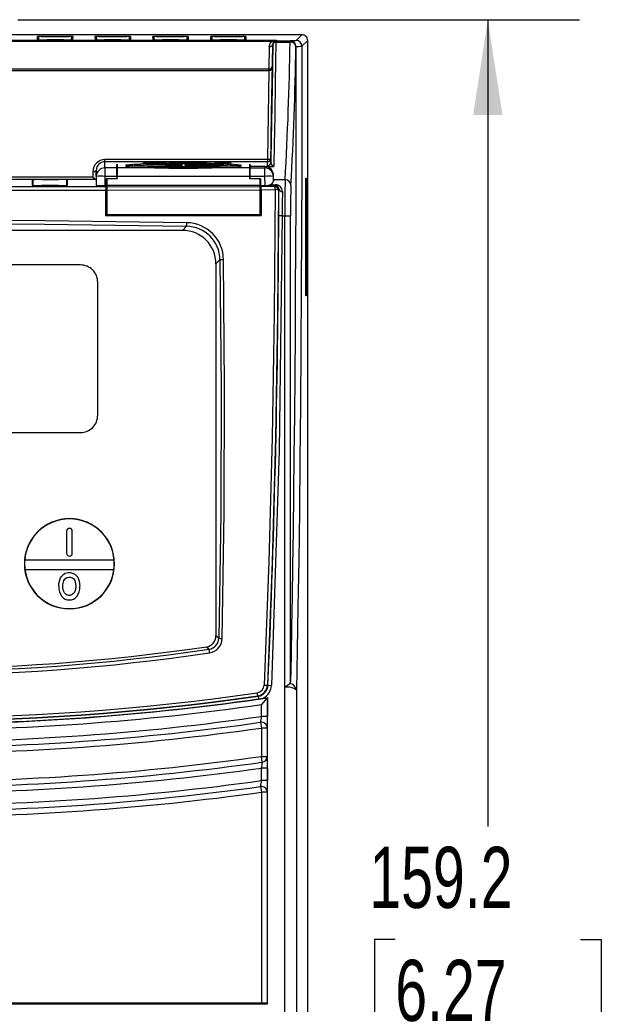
# Model space of a CAD drawing. Header units: millimetres. Extents: x 0 to 699, y 0 to 540.
# Tile 5 of 38: x 95 to 145, y 168 to 253. Entities that reach past the tile are written whole.
import ezdxf

# ---------------------------------------------------------------- set-up
doc = ezdxf.new("R2010")
doc.units = ezdxf.units.MM
doc.header["$LTSCALE"] = 2.5
doc.layers.add('DIMENSIONS', color=140, linetype='Continuous', lineweight=25)
doc.styles.add('SLDTEXTSTYLE0', font='TXT', dxfattribs={"width": 0.7})
doc.dimstyles.new('SLDDIMSTYLE0', dxfattribs={"dimtxt": 5.39502, "dimasz": 8.255, "dimexe": 0, "dimexo": 0.0625, "dimgap": 1.348755, "dimtad": 0, "dimtih": 1, "dimtoh": 1, "dimrnd": 1e-09, "dimzin": 12, "dimdsep": 46, "dimtxsty": 'SLDTEXTSTYLE0', "dimsah": 1, "dimcen": 0.09, "dimadec": 0, "dimazin": 3, "dimtfac": 1, "dimtofl": 0, "dimtmove": 0, "dimatfit": 3, "dimfxl": 0, "dimfrac": 2, "dimtolj": 1, "dimtzin": 12, "dimarcsym": 0})

# ---------------------------------------------------------------- blocks, each defined once
blk = doc.blocks.new('_D_2')
at = {"layer": 'DIMENSIONS'}
for p, q in [((94.435, 253.21), (143.07, 253.21)), ((135.133, 253.21), (135.133, 183.372)), ((127.117, 173.59), (125.305, 173.59)), ((125.305, 173.59), (125.305, 165.015)), ((143.149, 173.59), (144.96, 173.59)), ((144.96, 173.59), (144.96, 165.015)), ((125.305, 165.015), (127.117, 165.015)), ((144.96, 165.015), (143.149, 165.015)), ((135.133, 93.969), (135.133, 163.808)), ((122.205, 93.969), (143.07, 93.969))]:
    blk.add_line(p, q, dxfattribs=at)
for points in [[(135.133, 253.21), (133.863, 244.955), (136.403, 244.955)], [(135.133, 93.969), (136.403, 102.224), (133.863, 102.224)]]:
    blk.add_solid(points, dxfattribs=at)
at = {"layer": 'DIMENSIONS', "char_height": 5.2917, "attachment_point": 1, "style": 'SLDTEXTSTYLE0'}
for s, insert in [('159.2', (124.873, 181.619)), ('6.27', (127.117, 171.837))]:
    blk.add_mtext(s, dxfattribs=dict(at, insert=insert))

msp = doc.modelspace()

# ---------------------------------------------------------------- linework, layer by layer
for p, q in [((119.03, 251.908), (50.091, 251.908)), ((52.285, 251.425), (116.81, 251.425)), ((96.148, 251.486), (96.134, 251.746)), ((96.16, 251.484), (96.148, 251.486)), ((96.221, 251.734), (96.234, 251.473)), ((96.932, 251.76), (98.388, 251.76)), ((96.932, 251.76), (96.932, 251.746)), ((98.388, 251.746), (96.932, 251.746)), ((98.373, 251.472), (96.947, 251.472)), ((98.388, 251.76), (98.388, 251.746)), ((99.087, 251.48), (99.1, 251.734)), ((99.187, 251.746), (99.173, 251.486)), ((101.148, 251.486), (101.134, 251.746)), ((101.16, 251.484), (101.148, 251.486)), ((101.221, 251.734), (101.234, 251.473)), ((101.932, 251.76), (103.388, 251.76)), ((101.932, 251.76), (101.932, 251.746)), ((103.388, 251.746), (101.932, 251.746)), ((103.373, 251.472), (101.947, 251.472)), ((103.388, 251.76), (103.388, 251.746)), ((104.087, 251.48), (104.1, 251.734)), ((104.187, 251.746), (104.173, 251.486)), ((106.148, 251.486), (106.134, 251.746)), ((106.16, 251.484), (106.148, 251.486)), ((106.221, 251.734), (106.234, 251.473)), ((106.932, 251.76), (108.388, 251.76)), ((106.932, 251.76), (106.932, 251.746)), ((108.388, 251.746), (106.932, 251.746)), ((108.373, 251.472), (106.947, 251.472)), ((108.388, 251.76), (108.388, 251.746)), ((109.087, 251.48), (109.1, 251.734)), ((109.187, 251.746), (109.173, 251.486)), ((111.148, 251.486), (111.134, 251.746)), ((111.16, 251.484), (111.148, 251.486)), ((111.221, 251.734), (111.234, 251.473)), ((111.932, 251.76), (113.388, 251.76)), ((111.932, 251.76), (111.932, 251.746)), ((113.388, 251.746), (111.932, 251.746)), ((113.373, 251.472), (111.947, 251.472)), ((113.388, 251.76), (113.388, 251.746)), ((114.087, 251.48), (114.1, 251.734)), ((114.187, 251.746), (114.173, 251.486)), ((116.432, 251.355), (116.81, 251.425)), ((116.81, 251.425), (116.621, 251.351)), ((116.81, 251.425), (116.81, 251.385)), ((118.53, 251.409), (119.03, 251.908)), ((119.53, 251.408), (119.03, 250.909)), ((119.53, 94.469), (119.53, 251.408)), ((52.662, 251.355), (116.432, 251.355)), ((116.21, 250.889), (116.177, 248.934)), ((116.51, 251.114), (116.477, 249.158)), ((116.51, 251.091), (116.51, 251.114)), ((116.51, 251.091), (116.51, 251.091)), ((116.81, 251.385), (116.81, 251.385)), ((116.81, 251.385), (118.007, 251.385)), ((116.81, 251.273), (118.007, 251.273)), ((118.007, 251.385), (118.021, 251.4)), ((118.007, 251.273), (118.007, 251.385)), ((118.507, 250.886), (118.515, 250.894)), ((118.515, 250.894), (118.515, 250.902)), ((116.177, 248.934), (52.917, 248.934)), ((116.473, 248.94), (116.34, 241.216)), ((52.921, 248.825), (116.173, 248.825)), ((116.173, 248.825), (116.04, 241.1)), ((116.34, 241.216), (116.34, 240.855)), ((101.973, 240.921), (101.973, 241.1)), ((116.04, 241.1), (101.973, 241.1)), ((101.973, 240.386), (101.973, 240.921)), ((116.04, 240.921), (101.973, 240.921)), ((101.973, 240.386), (101.973, 239.649)), ((103.005, 240.386), (101.973, 240.386)), ((102.998, 240.68), (103.061, 240.68)), ((103.005, 240.386), (102.998, 240.68)), ((103.029, 239.44), (103.061, 240.68)), ((103.061, 240.385), (103.061, 240.68)), ((114.483, 240.385), (103.061, 240.385)), ((103.778, 240.629), (103.772, 240.524)), ((103.778, 240.629), (103.772, 240.524)), ((104.517, 240.628), (104.517, 240.629)), ((105.307, 240.723), (105.317, 240.825)), ((106.171, 240.861), (105.317, 240.825)), ((105.317, 240.825), (105.625, 240.825)), ((105.381, 240.827), (105.387, 240.895)), ((105.387, 240.895), (106.171, 240.861)), ((105.695, 240.895), (105.387, 240.895)), ((105.513, 240.7), (107.262, 240.654)), ((105.625, 240.825), (106.197, 240.849)), ((105.625, 240.825), (105.627, 240.73)), ((106.118, 240.877), (105.695, 240.895)), ((106.958, 240.69), (106.036, 240.714)), ((106.202, 240.744), (106.064, 240.739)), ((106.202, 240.744), (106.197, 240.849)), ((106.324, 240.75), (106.324, 240.855)), ((106.423, 240.745), (106.428, 240.85)), ((106.447, 240.744), (106.423, 240.745)), ((106.428, 240.85), (107.024, 240.825)), ((106.478, 240.861), (107.261, 240.895)), ((107.331, 240.825), (106.478, 240.861)), ((106.953, 240.895), (106.518, 240.876)), ((107.261, 240.895), (106.953, 240.895)), ((106.958, 240.696), (106.957, 240.69)), ((106.958, 240.696), (106.958, 240.69)), ((107.857, 240.696), (106.958, 240.696)), ((107.021, 240.751), (107.024, 240.825)), ((107.024, 240.825), (107.331, 240.825)), ((107.257, 240.547), (107.262, 240.651)), ((107.267, 240.827), (107.261, 240.895)), ((107.262, 240.654), (107.262, 240.651)), ((107.338, 240.754), (107.331, 240.825)), ((107.45, 240.64), (107.446, 240.535)), ((107.446, 240.535), (108.017, 240.521)), ((107.45, 240.64), (108.484, 240.614)), ((107.516, 240.756), (107.522, 240.86)), ((107.632, 240.672), (107.857, 240.672)), ((108.627, 240.646), (107.632, 240.672)), ((107.857, 240.672), (107.857, 240.696)), ((107.857, 240.696), (107.858, 240.666)), ((107.857, 240.666), (107.857, 240.672)), ((108.018, 240.543), (108.016, 240.519)), ((108.327, 240.714), (108.321, 240.654)), ((108.772, 240.734), (108.327, 240.714)), ((108.327, 240.714), (108.627, 240.714)), ((108.482, 240.561), (108.484, 240.614)), ((108.537, 240.783), (108.537, 240.888)), ((108.627, 240.714), (108.624, 240.646)), ((108.627, 240.606), (108.625, 240.562)), ((108.627, 240.714), (108.627, 240.646)), ((108.627, 240.606), (108.627, 240.562)), ((109.218, 240.714), (108.772, 240.734)), ((108.917, 240.714), (109.218, 240.714)), ((108.917, 240.639), (108.917, 240.714)), ((108.917, 240.714), (108.921, 240.638)), ((109.912, 240.612), (108.917, 240.639)), ((108.917, 240.587), (108.917, 240.611)), ((108.917, 240.611), (109.382, 240.599)), ((108.917, 240.611), (108.918, 240.587)), ((109.382, 240.599), (108.917, 240.587)), ((109.061, 240.581), (109.587, 240.594)), ((109.061, 240.581), (109.061, 240.561)), ((109.133, 240.873), (109.403, 240.875)), ((109.438, 240.847), (109.169, 240.849)), ((109.218, 240.714), (109.225, 240.63)), ((109.687, 240.633), (109.225, 240.635)), ((109.405, 240.848), (109.403, 240.875)), ((109.445, 240.743), (109.438, 240.847)), ((109.587, 240.594), (111.509, 240.543)), ((109.587, 240.594), (109.587, 240.519)), ((109.688, 240.654), (109.686, 240.618)), ((109.901, 240.773), (109.906, 240.878)), ((109.901, 240.765), (109.906, 240.87)), ((109.901, 240.765), (109.901, 240.773)), ((109.906, 240.878), (109.906, 240.87)), ((109.992, 240.642), (109.992, 240.619)), ((109.992, 240.619), (109.992, 240.619)), ((112.031, 240.557), (110.123, 240.607)), ((110.282, 240.618), (110.282, 240.642)), ((110.283, 240.603), (110.282, 240.618)), ((110.462, 240.776), (110.467, 240.881)), ((110.462, 240.752), (110.462, 240.776)), ((110.463, 240.752), (110.467, 240.825)), ((110.467, 240.881), (110.467, 240.825)), ((110.467, 240.825), (110.737, 240.825)), ((110.737, 240.896), (110.564, 240.896)), ((110.587, 240.654), (110.59, 240.595)), ((110.737, 240.896), (110.742, 240.791)), ((110.737, 240.825), (110.737, 240.896)), ((110.741, 240.749), (110.737, 240.825)), ((110.742, 240.791), (110.742, 240.749)), ((111.444, 240.755), (111.449, 240.86)), ((112.153, 240.889), (112.153, 240.831)), ((112.161, 240.824), (112.161, 240.719)), ((112.881, 240.755), (112.876, 240.86)), ((113.772, 240.524), (113.767, 240.629)), ((114.483, 240.68), (114.483, 240.385)), ((114.483, 240.68), (114.515, 239.44)), ((114.483, 240.68), (114.546, 240.68)), ((114.542, 240.508), (114.539, 240.386)), ((114.539, 240.386), (115.804, 240.386)), ((114.546, 240.68), (114.542, 240.508)), ((115.823, 240.508), (114.542, 240.508)), ((115.823, 240.508), (115.804, 240.386)), ((115.804, 240.386), (115.804, 239.649)), ((115.823, 240.508), (116.514, 240.508)), ((116.04, 241.1), (116.04, 240.921)), ((116.04, 240.56), (116.04, 240.921)), ((100.915, 239.582), (53.081, 239.582)), ((100.923, 240.056), (100.915, 239.582)), ((101.223, 240.172), (101.209, 239.4)), ((101.223, 239.649), (101.209, 238.886)), ((101.223, 239.649), (101.223, 240.172)), ((101.973, 239.649), (101.959, 238.866)), ((103.018, 239.649), (101.973, 239.649)), ((103.018, 239.649), (103.022, 239.422)), ((103.037, 239.422), (103.042, 239.636)), ((114.502, 239.636), (103.042, 239.636)), ((114.502, 239.636), (114.508, 239.422)), ((114.522, 239.422), (114.526, 239.649)), ((115.804, 239.649), (114.526, 239.649)), ((115.804, 239.649), (115.817, 238.867)), ((116.554, 239.649), (116.56, 239.696)), ((116.554, 239.649), (116.561, 239.226)), ((116.56, 239.355), (116.56, 239.696)), ((119.357, 229.308), (119.357, 239.508)), ((119.357, 239.508), (119.409, 239.508)), ((119.409, 239.508), (119.409, 239.346)), ((53.081, 239.403), (101.182, 239.403)), ((95.676, 239.369), (95.676, 238.88)), ((95.676, 238.88), (95.685, 238.878)), ((95.762, 238.87), (95.762, 239.356)), ((97.947, 239.389), (96.474, 239.389)), ((96.474, 239.375), (96.474, 239.389)), ((96.474, 239.375), (97.947, 239.375)), ((97.945, 238.859), (96.476, 238.859)), ((96.476, 238.859), (97.945, 238.859)), ((96.476, 238.859), (96.476, 238.859)), ((97.945, 238.859), (97.945, 238.859)), ((97.947, 239.375), (97.947, 239.389)), ((98.659, 239.356), (98.659, 238.87)), ((98.745, 238.88), (98.745, 239.369)), ((101.209, 239.4), (101.209, 238.886)), ((101.959, 238.866), (102.083, 238.866)), ((102.083, 238.866), (102.043, 238.745)), ((102.052, 238.473), (102.139, 238.732)), ((102.083, 239.422), (102.083, 238.866)), ((102.139, 239.367), (102.083, 239.422)), ((102.083, 239.422), (102.139, 239.422)), ((103.022, 239.422), (102.139, 239.422)), ((103.037, 239.422), (102.139, 239.422)), ((102.139, 239.422), (102.139, 238.866)), ((102.139, 239.422), (102.139, 239.422)), ((115.406, 238.866), (102.139, 238.866)), ((102.139, 238.866), (102.139, 238.745)), ((102.139, 238.745), (115.406, 238.77)), ((102.139, 238.745), (102.139, 238.465)), ((103.022, 239.44), (103.037, 239.44)), ((103.037, 239.44), (103.037, 239.422)), ((114.508, 239.422), (114.508, 239.44)), ((114.508, 239.44), (114.522, 239.44)), ((115.406, 239.422), (114.508, 239.422)), ((115.406, 239.422), (114.522, 239.422)), ((115.461, 239.422), (115.406, 239.367)), ((115.406, 239.422), (115.461, 239.422)), ((115.406, 238.866), (115.406, 239.422)), ((115.406, 239.422), (115.406, 239.422)), ((115.406, 238.77), (115.406, 238.866)), ((115.406, 238.496), (115.406, 238.77)), ((115.406, 238.732), (115.484, 238.497)), ((115.461, 238.867), (115.461, 239.422)), ((115.461, 238.867), (115.817, 238.867)), ((115.493, 238.77), (115.461, 238.866)), ((115.461, 238.866), (116.757, 238.866)), ((116.695, 238.773), (115.493, 238.77)), ((116.259, 238.915), (116.757, 238.915)), ((116.561, 239.226), (116.56, 239.355)), ((117.58, 239.355), (116.56, 239.355)), ((116.735, 238.832), (116.695, 238.773)), ((116.757, 238.866), (116.735, 238.832)), ((116.757, 238.866), (116.757, 238.915)), ((119.46, 239.346), (119.357, 239.346)), ((119.357, 239.333), (119.46, 239.337)), ((119.46, 239.337), (119.46, 239.346)), ((119.46, 239.337), (119.46, 229.48)), ((102.04, 238.465), (102.039, 236.234)), ((102.05, 236.268), (102.052, 238.473)), ((102.052, 238.473), (102.139, 238.473)), ((102.139, 238.465), (115.406, 238.496)), ((102.139, 238.465), (102.139, 236.333)), ((115.406, 236.356), (115.406, 238.496)), ((115.406, 238.484), (115.488, 238.484)), ((115.406, 238.473), (115.492, 238.473)), ((115.488, 238.484), (115.488, 238.497)), ((115.488, 238.484), (115.492, 238.473)), ((115.492, 238.473), (115.494, 236.268)), ((115.496, 238.497), (116.723, 238.5)), ((115.497, 236.258), (115.496, 238.497)), ((117.035, 238.532), (116.995, 238.473)), ((116.995, 238.473), (116.995, 238.473)), ((117.045, 238.547), (117.035, 238.532)), ((102.039, 236.234), (102.05, 236.268)), ((102.039, 236.234), (115.497, 236.258)), ((115.494, 236.268), (102.05, 236.268)), ((115.406, 236.356), (102.139, 236.333)), ((115.494, 236.268), (115.497, 236.258)), ((117.325, 236.239), (117.025, 236.24)), ((117.325, 236.239), (117.544, 236.239)), ((117.544, 236.239), (118.043, 236.239)), ((117.544, 195.433), (117.544, 236.239)), ((118.043, 195.895), (118.043, 236.239)), ((108.687, 234.971), (109.041, 235.326)), ((108.687, 234.971), (60.434, 234.971)), ((99.85, 231.98), (65.85, 231.98)), ((111.933, 232.422), (111.585, 232.074)), ((111.585, 232.074), (111.585, 199.887)), ((101.35, 218.98), (101.35, 230.48)), ((119.46, 229.48), (119.357, 229.483)), ((119.357, 229.471), (119.46, 229.471)), ((119.409, 229.308), (119.357, 229.308)), ((119.409, 229.471), (119.409, 229.308)), ((119.46, 229.471), (119.46, 229.48)), ((65.85, 217.48), (99.85, 217.48)), ((98.65, 208.929), (98.65, 207.029)), ((99.15, 207.029), (99.15, 208.929)), ((102.773, 206.419), (95.028, 206.419)), ((94.994, 206.119), (95.016, 206.119)), ((95.049, 205.619), (102.752, 205.619)), ((102.784, 206.119), (102.806, 206.119)), ((111.837, 199.669), (111.585, 199.887)), ((110.759, 198.931), (110.99, 198.733)), ((116.058, 195.632), (116.091, 195.602)), ((116.091, 195.602), (116.391, 195.589)), ((117.552, 154.339), (117.552, 195.433)), ((118.552, 195.187), (118.552, 154.322)), ((115.234, 194.655), (115.201, 194.684)), ((115.234, 194.655), (115.267, 194.424)), ((115.267, 194.424), (115.674, 194.483)), ((116.06, 194.539), (116.043, 194.519)), ((116.043, 194.519), (116.043, 192.913)), ((116.06, 183.657), (116.06, 194.539)), ((115.543, 192.913), (115.543, 193.941)), ((116.043, 192.913), (115.543, 192.913)), ((115.455, 192.396), (115.455, 192.395)), ((115.455, 192.395), (115.525, 191.9)), ((115.525, 191.9), (115.525, 189.446)), ((116.025, 191.9), (115.525, 191.9)), ((116.026, 191.901), (116.025, 191.9)), ((116.025, 191.9), (116.025, 189.446)), ((115.525, 189.446), (116.025, 189.446)), ((115.595, 188.951), (115.525, 189.446)), ((116.025, 189.446), (116.026, 189.446)), ((116.043, 188.438), (115.543, 188.438)), ((115.543, 187.358), (115.543, 188.438)), ((115.595, 188.951), (115.595, 188.951)), ((116.043, 188.438), (116.043, 187.358)), ((115.457, 186.842), (115.457, 186.841)), ((115.457, 186.841), (115.525, 186.346)), ((116.043, 187.358), (115.543, 187.358)), ((115.525, 186.346), (115.525, 168.083)), ((116.025, 186.346), (115.525, 186.346)), ((116.025, 186.346), (116.025, 168.074)), ((116.026, 186.346), (116.025, 186.346)), ((116.06, 175.621), (116.06, 183.657)), ((116.06, 183.657), (116.06, 183.657)), ((116.06, 183.657), (116.06, 183.657)), ((116.06, 175.621), (116.06, 175.621)), ((116.06, 168.039), (116.06, 175.621)), ((116.06, 175.621), (116.06, 175.621)), ((115.525, 168.083), (53.595, 168.083)), ((89.56, 168.039), (116.06, 168.039)), ((116.025, 168.074), (116.06, 168.039))]:
    msp.add_line(p, q)
at = {"flags": 128}
for points in [[(96.282, 251.478), (96.182, 251.482), (96.16, 251.484)], [(96.453, 251.758), (96.68, 251.76), (96.932, 251.76)], [(98.388, 251.76), (98.641, 251.76), (98.867, 251.758)], [(99.173, 251.486), (99.139, 251.482), (99.039, 251.478)], [(101.282, 251.478), (101.182, 251.482), (101.16, 251.484)], [(101.453, 251.758), (101.68, 251.76), (101.932, 251.76)], [(103.388, 251.76), (103.641, 251.76), (103.867, 251.758)], [(104.173, 251.486), (104.139, 251.482), (104.039, 251.478)], [(106.282, 251.478), (106.182, 251.482), (106.16, 251.484)], [(106.453, 251.758), (106.68, 251.76), (106.932, 251.76)], [(108.388, 251.76), (108.641, 251.76), (108.867, 251.758)], [(109.173, 251.486), (109.139, 251.482), (109.039, 251.478)], [(111.282, 251.478), (111.182, 251.482), (111.16, 251.484)], [(111.453, 251.758), (111.68, 251.76), (111.932, 251.76)], [(113.388, 251.76), (113.641, 251.76), (113.867, 251.758)], [(114.173, 251.486), (114.139, 251.482), (114.039, 251.478)], [(116.21, 250.889), (116.271, 251.147), (116.432, 251.355)], [(116.34, 240.855), (116.372, 242.796), (116.411, 245.155), (116.457, 247.911), (116.51, 251.046)], [(116.621, 251.351), (116.54, 251.245), (116.51, 251.114)], [(116.51, 251.046), (116.51, 251.079), (116.51, 251.091)], [(116.63, 240.52), (116.661, 242.428), (116.702, 244.856), (116.751, 247.806), (116.81, 251.273)], [(116.81, 251.385), (116.81, 251.354), (116.81, 251.273)], [(118.515, 250.894), (118.514, 248.942), (118.51, 245.039), (118.503, 241.154), (118.491, 237.3), (118.476, 233.49), (118.457, 229.734), (118.434, 226.046), (118.408, 222.436), (118.378, 218.915), (118.345, 215.496), (118.309, 212.188), (118.269, 209.002), (118.227, 205.947), (118.184, 203.247), (118.14, 200.675), (118.093, 198.213), (118.043, 195.895)], [(119.03, 250.909), (119.026, 245.563), (119.015, 240.258), (118.998, 235.029), (118.973, 229.852), (118.942, 224.786), (118.903, 219.864), (118.859, 215.155), (118.809, 210.663), (118.753, 206.416), (118.691, 202.397), (118.624, 198.645), (118.552, 195.187)], [(116.173, 248.825), (116.232, 248.826), (116.288, 248.832), (116.339, 248.843), (116.385, 248.857), (116.422, 248.874), (116.45, 248.895), (116.467, 248.917), (116.473, 248.94)], [(116.173, 248.825), (116.175, 248.884), (116.177, 248.934)], [(116.477, 249.158), (116.475, 249.059), (116.473, 248.94)], [(116.34, 241.216), (116.334, 241.192), (116.317, 241.17), (116.289, 241.15), (116.251, 241.132), (116.206, 241.118), (116.154, 241.107), (116.098, 241.101), (116.04, 241.1)], [(112.031, 240.557), (112.505, 240.575), (112.834, 240.595), (113.004, 240.617), (113.009, 240.639), (112.849, 240.661), (112.53, 240.681), (112.064, 240.699), (111.469, 240.715), (110.77, 240.727), (109.992, 240.735), (109.167, 240.74), (108.326, 240.739), (107.503, 240.735), (106.73, 240.726), (106.036, 240.714)], [(106.322, 240.868), (106.278, 240.87), (106.198, 240.873), (106.118, 240.877)], [(106.197, 240.849), (106.232, 240.851), (106.266, 240.852), (106.324, 240.855)], [(106.324, 240.75), (106.289, 240.748), (106.255, 240.747), (106.202, 240.744)], [(106.324, 240.855), (106.343, 240.854), (106.372, 240.853), (106.428, 240.85)], [(106.423, 240.745), (106.395, 240.747), (106.367, 240.748), (106.324, 240.75)], [(116.34, 240.855), (116.386, 240.671), (116.458, 240.584), (116.52, 240.545), (116.566, 240.528), (116.596, 240.523), (116.613, 240.521), (116.63, 240.52)], [(100.923, 240.056), (100.981, 240.057), (101.037, 240.063), (101.089, 240.074), (101.134, 240.088), (101.171, 240.106), (101.199, 240.126), (101.216, 240.148), (101.223, 240.172)], [(102.043, 238.745), (89.645, 238.732), (77.236, 238.729), (64.829, 238.736), (52.439, 238.754)], [(95.685, 238.878), (95.697, 238.875), (95.76, 238.87)], [(96.474, 239.389), (96.242, 239.389), (96.031, 239.386)], [(98.389, 239.386), (98.179, 239.389), (97.947, 239.389)], [(98.661, 238.87), (98.724, 238.875), (98.745, 238.88)], [(117.045, 238.547), (116.979, 238.754), (116.892, 238.831), (116.83, 238.856), (116.795, 238.863), (116.776, 238.865), (116.757, 238.866)], [(52.418, 238.477), (64.814, 238.456), (77.224, 238.446), (89.637, 238.45), (102.04, 238.465)], [(115.488, 238.497), (115.442, 238.496), (115.406, 238.496)], [(116.723, 238.5), (116.639, 227.777), (116.45, 217.048), (116.158, 206.329), (115.763, 195.617)], [(116.995, 238.473), (116.917, 227.727), (116.735, 217.039), (116.447, 206.286), (116.058, 195.632)], [(117.025, 236.24), (117.032, 237.473), (117.045, 238.547)], [(117.345, 238.349), (117.332, 237.343), (117.325, 236.239)], [(117.325, 236.239), (117.061, 215.909), (116.391, 195.589)], [(109.062, 235.635), (96.789, 235.806), (84.505, 235.887), (72.211, 235.877), (59.923, 235.775)], [(59.937, 235.468), (72.242, 235.573), (84.501, 235.584), (96.734, 235.501), (109.041, 235.326)], [(111.933, 232.422), (112.033, 221.416), (112.001, 210.499), (111.837, 199.669)], [(112.133, 199.645), (112.303, 210.571), (112.339, 221.502), (112.243, 232.439)], [(97.97, 204.161), (97.971, 204.181), (97.972, 204.261), (97.984, 204.42), (98.13, 204.912), (98.205, 205.031), (98.41, 205.23), (98.53, 205.295), (98.779, 205.356), (98.886, 205.36)], [(98.331, 204.176), (98.331, 204.196), (98.333, 204.276), (98.35, 204.435), (98.424, 204.679), (98.531, 204.827), (98.682, 204.93), (98.843, 204.969), (98.888, 204.97)], [(98.886, 205.36), (98.906, 205.36), (98.986, 205.356), (99.26, 205.28), (99.381, 205.208), (99.436, 205.165), (99.62, 204.95), (99.756, 204.61), (99.802, 204.175)], [(98.888, 204.97), (98.908, 204.97), (98.988, 204.962), (99.141, 204.907), (99.266, 204.805), (99.361, 204.658), (99.43, 204.391), (99.441, 204.184)], [(98.888, 203.379), (98.868, 203.38), (98.789, 203.389), (98.75, 203.398), (98.679, 203.425), (98.646, 203.442), (98.527, 203.538), (98.478, 203.596), (98.437, 203.659), (98.404, 203.727), (98.379, 203.799), (98.36, 203.871), (98.346, 203.946), (98.337, 204.021), (98.331, 204.176)], [(99.441, 204.184), (99.441, 204.164), (99.439, 204.084), (99.384, 203.766), (99.29, 203.585), (99.139, 203.446), (98.968, 203.385), (98.888, 203.379)], [(117.989, 195.761), (118.039, 195.851), (118.043, 195.895)], [(116.043, 194.519), (116.027, 194.5), (115.984, 194.45), (115.856, 194.303), (115.704, 194.127), (115.543, 193.941)]]:
    msp.add_lwpolyline(points, dxfattribs=at)
for centre, radius, start, end in [((96.402, 248.667), 3.091, 89.04411, 94.96559), ((96.134, 251.446), 0.3, 73.27228, 90.00098), ((96.148, 251.186), 0.3, 73.27228, 90.00098), ((96.452, 249.205), 2.539, 88.79055, 95.2199), ((96.883, 280.183), 28.711, 268.80139, 270.12942), ((96.45, 251.64), 0.117, 61.7496, 88.21763), ((96.921, 216.975), 34.771, 89.98116, 90.68509), ((98.438, 280.168), 28.696, 269.87023, 271.19896), ((98.41, 218.693), 33.053, 89.29662, 90.03713), ((98.871, 251.64), 0.117, 91.78237, 118.2504), ((98.851, 248.692), 3.052, 85.32065, 90.6689), ((98.919, 248.66), 3.098, 85.041, 90.94929), ((99.173, 251.186), 0.3, 89.99902, 106.72772), ((99.187, 251.446), 0.3, 89.99902, 106.72772), ((101.402, 248.667), 3.091, 89.04411, 94.96559), ((101.134, 251.446), 0.3, 73.27228, 90.00098), ((101.148, 251.186), 0.3, 73.27228, 90.00098), ((101.452, 249.205), 2.539, 88.79055, 95.2199), ((101.883, 280.183), 28.711, 268.80139, 270.12942), ((101.45, 251.64), 0.117, 61.7496, 88.21763), ((101.921, 216.975), 34.771, 89.98116, 90.68509), ((103.438, 280.168), 28.696, 269.87023, 271.19896), ((103.41, 218.693), 33.053, 89.29662, 90.03713), ((103.871, 251.64), 0.117, 91.78237, 118.2504), ((103.851, 248.692), 3.052, 85.32065, 90.6689), ((103.919, 248.66), 3.098, 85.041, 90.94929), ((104.173, 251.186), 0.3, 89.99902, 106.72772), ((104.187, 251.446), 0.3, 89.99902, 106.72772), ((106.402, 248.667), 3.091, 89.04411, 94.96559), ((106.134, 251.446), 0.3, 73.27228, 90.00098), ((106.148, 251.186), 0.3, 73.27228, 90.00098), ((106.452, 249.205), 2.539, 88.79055, 95.2199), ((106.883, 280.183), 28.711, 268.80139, 270.12942), ((106.45, 251.64), 0.117, 61.7496, 88.21763), ((106.921, 216.975), 34.771, 89.98116, 90.68509), ((108.438, 280.168), 28.696, 269.87023, 271.19896), ((108.41, 218.693), 33.053, 89.29662, 90.03713), ((108.871, 251.64), 0.117, 91.78237, 118.2504), ((108.851, 248.692), 3.052, 85.32065, 90.6689), ((108.919, 248.66), 3.098, 85.041, 90.94929), ((109.173, 251.186), 0.3, 89.99902, 106.72772), ((109.187, 251.446), 0.3, 89.99902, 106.72772), ((111.402, 248.667), 3.091, 89.04411, 94.96559), ((111.134, 251.446), 0.3, 73.27228, 90.00098), ((111.148, 251.186), 0.3, 73.27228, 90.00098), ((111.452, 249.205), 2.539, 88.79055, 95.2199), ((111.883, 280.183), 28.711, 268.80139, 270.12942), ((111.45, 251.64), 0.117, 61.7496, 88.21763), ((111.921, 216.975), 34.771, 89.98116, 90.68509), ((113.438, 280.168), 28.696, 269.87023, 271.19896), ((113.41, 218.693), 33.053, 89.29662, 90.03713), ((113.871, 251.64), 0.117, 91.78237, 118.2504), ((113.851, 248.692), 3.052, 85.32065, 90.6689), ((113.919, 248.66), 3.098, 85.041, 90.94929), ((114.173, 251.186), 0.3, 89.99902, 106.72772), ((114.187, 251.446), 0.3, 89.99902, 106.72772), ((118.147, 259.054), 7.655, 269.06202, 272.86974), ((118.53, 250.908), 0.5, 0.02044, 89.97956), ((119.03, 251.408), 0.5, 359.99781, 90.00546), ((116.243, 251.158), 0.271, 263.09735, 350.5475), ((116.529, 251.505), 0.179, 237.08232, 300.91829), ((116.81, 251.085), 0.3, 89.99041, 178.98961), ((116.81, 251.085), 0.3, 89.99592, 178.99521), ((116.778, 251.003), 0.272, 83.35282, 170.95894), ((-167.662, 255.542), 285.7, 356.75213, 359.14395), ((118.007, 250.885), 0.5, 0.02044, 89.97956), ((118.049, 250.811), 0.464, 9.1972, 95.23115), ((118.009, 250.894), 0.506, 0.87977, 88.61541), ((-163.092, 254.875), 281.628, 356.74168, 359.18829), ((118.599, 264.681), 13.779, 269.64978, 271.79194), ((116.21, 249.203), 0.271, 263.09735, 350.5475), ((116.04, 241.221), 0.3, 269.99041, 358.98961), ((101.977, 240.045), 1.055, 90.25259, 179.43064), ((101.978, 240.166), 0.755, 90.39408, 179.56805), ((101.972, 239.636), 0.75, 89.99041, 178.98961), ((108.772, 315.065), 74.709, 266.16253, 273.83747), ((108.772, 166.169), 74.627, 86.16253, 93.83747), ((108.772, 315.088), 74.627, 266.16253, 273.83747), ((105.38, 235.582), 5.12, 88.5124, 99.71084), ((108.958, 318.087), 77.586, 266.71818, 271.88371), ((102.267, 339.983), 99.198, 272.3429, 272.45622), ((107.419, 241.645), 1.11, 261.62314, 271.41519), ((107.423, 241.74), 1.1, 261.62314, 271.41519), ((108.257, 234.477), 6.425, 87.40287, 96.57351), ((108.286, 248.04), 7.22, 263.92815, 271.88777), ((108.356, 235.704), 5.187, 88.00013, 96.2497), ((108.314, 244.913), 4.087, 262.65399, 272.81478), ((108.494, 235.163), 5.401, 88.58289, 95.05809), ((108.772, 252.13), 11.612, 266.2752, 273.7248), ((108.504, 239.77), 0.845, 81.62314, 91.41519), ((108.605, 249.728), 8.897, 269.4169, 273.6319), ((108.7, 251.706), 10.884, 269.06812, 273.88845), ((108.641, 232.988), 7.9, 86.42868, 90.75459), ((108.693, 229.29), 11.607, 86.49097, 90.71248), ((109.05, 235.163), 5.401, 84.94191, 91.41711), ((110.137, 233.749), 6.919, 86.2752, 93.7248), ((109.932, 243.159), 2.517, 264.43297, 271.381), ((109.514, 274.764), 34.001, 270.65193, 271.59753), ((109.699, 260.153), 19.276, 270.61529, 272.57122), ((109.491, 275.815), 34.948, 270.68077, 271.60076), ((109.922, 240.974), 0.361, 268.41264, 281.25513), ((110.145, 241.471), 0.864, 268.54672, 279.11877), ((110.342, 243.16), 2.518, 268.61896, 275.56618), ((110.082, 181.552), 59.074, 87.62964, 89.50895), ((111.957, 237.905), 2.998, 86.03714, 99.75052), ((111.982, 244.343), 3.524, 261.29447, 272.90036), ((112.059, 239.024), 1.867, 87.14166, 100.52003), ((112.046, 242.435), 1.609, 258.24692, 274.37024), ((112.277, 239.274), 1.619, 78.26607, 94.40417), ((112.363, 243.921), 3.104, 266.2667, 279.51193), ((112.212, 227.721), 13.175, 88.06926, 90.21046), ((112.244, 243.009), 2.18, 268.03393, 279.57062), ((112.697, 240.346), 0.544, 70.7956, 94.27282), ((115.804, 239.636), 0.75, 1.01568, 90.00383), ((115.808, 239.753), 0.755, 355.68013, 88.8058), ((116.04, 240.86), 0.3, 269.99041, 358.98961), ((116.459, 242.186), 1.679, 255.54055, 271.8522), ((116.529, 240.916), 0.408, 267.88264, 284.36601), ((101.598, 228.892), 10.764, 88.00375, 91.99625), ((116.179, 228.801), 10.855, 88.02054, 91.97946), ((95.972, 236.954), 2.433, 88.60777, 97.00129), ((95.676, 239.068), 0.3, 73.27451, 90.0001), ((95.676, 238.58), 0.3, 73.27451, 90.0001), ((96.387, 255.504), 16.646, 267.84139, 270.30579), ((96.03, 237.142), 2.23, 88.72372, 96.88668), ((96.026, 239.283), 0.103, 59.02375, 87.10994), ((96.458, 216.37), 23.005, 89.96234, 90.9445), ((98.034, 255.516), 16.657, 269.69507, 272.15776), ((97.957, 215.714), 23.661, 89.06913, 90.02403), ((98.395, 239.283), 0.103, 92.89006, 120.97625), ((98.395, 237.219), 2.153, 82.96707, 91.42253), ((98.449, 236.959), 2.427, 82.9895, 91.40145), ((98.745, 239.068), 0.3, 89.9999, 106.72549), ((98.745, 238.58), 0.3, 89.9999, 106.72549), ((109.251, 238.539), 7.211, 178.36694, 180.58828), ((106.197, 238.547), 9.299, 359.6907, 1.37644), ((115.938, 239.806), 0.948, 262.68887, 289.83515), ((116.088, 239.383), 0.498, 290.1069, 341.7), ((115.869, 238.553), 0.855, 356.50135, 14.9434), ((116.695, 238.473), 0.3, 0.03631, 89.97458), ((116.735, 238.532), 0.3, 359.99401, 89.97477), ((116.773, 238.344), 0.572, 0.56079, 91.56673), ((210.702, 236.709), 93.16, 178.37217, 180.28892), ((117.584, 238.859), 0.496, 1.03198, 90.48025), ((178.773, 236.713), 60.732, 177.96612, 180.44706), ((116.801, 237.901), 0.604, 71.22885, 97.41835), ((117.306, 238.616), 0.27, 194.83875, 278.28932), ((-899.945, 239.28), 1016.975, 357.538432, 359.828717), ((107.077, 235.611), 1.985, 351.74519, 0.70537), ((109.02, 232.413), 2.913, 0.17305, 89.56938), ((109.019, 232.411), 3.224, 0.48848, 89.24452), ((99.851, 230.48), 1.5, 359.99238, 90.00762), ((112.218, 230.074), 2.365, 89.38986, 96.93795), ((99.851, 218.98), 1.5, 269.99238, 0.00762), ((98.9, 206.119), 3.906, 0, 180), ((98.9, 206.119), 3.884, 4.42996, 175.57004), ((98.9, 208.929), 0.25, 0, 180), ((98.9, 206.119), 3.884, 175.57004, 180), ((98.9, 207.029), 0.25, 180, 0), ((98.9, 206.119), 3.884, 352.60355, 4.42996), ((98.9, 206.119), 3.906, 180, 0), ((98.9, 206.119), 3.884, 180, 187.39645), ((98.9, 206.119), 3.884, 187.39645, 352.60355), ((99.311, 204.083), 1.343, 176.68834, 217.14261), ((98.36, 204.117), 1.443, 324.29291, 2.27572), ((98.856, 203.798), 0.809, 220.48299, 272.21031), ((98.91, 203.805), 0.817, 268.38946, 319.52003), ((110.625, 199.882), 0.96, 278.03445, 0.30495), ((110.881, 199.682), 0.956, 276.57185, 359.21207), ((110.863, 199.677), 1.269, 277.89398, 358.55434), ((112.114, 201.253), 1.607, 260.05701, 270.65283), ((84.492, 376.792), 180.02, 261.57315, 278.4644), ((84.56, 377.807), 180.784, 261.66771, 278.3323), ((86.094, 194.767), 25.21, 8.33211, 9.05105), ((84.475, 376.28), 179.832, 261.55449, 278.4942), ((115.062, 195.646), 0.701, 278.2614, 357.64243), ((115.059, 195.674), 1, 278.19178, 357.5959), ((115.092, 195.645), 1, 278.17403, 357.50966), ((115.092, 195.645), 1.3, 296.63978, 357.52728), ((115.868, 196.464), 0.853, 262.91143, 282.85775), ((113.174, 201.898), 7.801, 304.14427, 308.11741), ((117.753, 194.092), 1.356, 53.89831, 98.50782), ((117.859, 195.069), 0.704, 9.66973, 79.30524), ((84.56, 408.966), 216.495, 261.85474, 278.14526), ((84.561, 408.978), 216.473, 261.86262, 278.13719), ((84.538, 408.31), 215.544, 261.84332, 278.16827), ((84.56, 409.24), 217.018, 270, 278.34124), ((84.56, 409.239), 216.999, 270, 278.13502), ((3.982, 178.993), 112.321, 8.03043, 8.16855), ((84.56, 409.24), 217, 278.24391, 278.34662), ((84.578, 408.994), 217.271, 269.99535, 278.19352), ((84.578, 408.995), 218.29, 269.99541, 278.15508), ((111.284, 193.368), 4.283, 346.87293, 353.89857), ((100.603, 192.668), 15.442, 357.15064, 0.90841), ((84.56, 409.24), 219.035, 270, 278.1086), ((84.56, 409.24), 219.035, 270, 278.10851), ((84.578, 408.997), 219.291, 269.99548, 278.11302), ((115.525, 191.9), 0.5, 0.02445, 98.08406), ((115.526, 191.9), 0.5, 0.02448, 98.08412), ((84.577, 408.999), 221.724, 269.99563, 278.02352), ((115.525, 189.446), 0.5, 278.03636, 359.98279), ((115.526, 189.446), 0.5, 278.03642, 359.9828), ((100.906, 188.684), 15.139, 359.06872, 2.8822), ((84.56, 409.24), 222.465, 270, 278.01915), ((84.56, 409.24), 222.465, 270, 278.01922), ((84.577, 409), 222.725, 269.99568, 277.99179), ((111.058, 189.158), 4.542, 350.88866, 357.38723), ((84.577, 409.001), 223.796, 269.99575, 277.95334), ((84.56, 409.24), 224.535, 270, 277.90913), ((84.56, 409.24), 224.535, 270, 277.90904), ((111.309, 187.797), 4.257, 347.02963, 354.08429), ((115.525, 186.346), 0.5, 0.02434, 97.88471), ((115.526, 186.346), 0.5, 0.02437, 97.88477), ((100.623, 187.114), 15.422, 357.14865, 0.90933), ((84.577, 409.003), 224.797, 269.99581, 277.91323)]:
    msp.add_arc(centre, radius, start, end)
for centre, major_axis, ratio, start_param, end_param in [((103.018, 239.636), (-0.013, 0.75), 0.000152, 4.72984, 6.257003), ((103.042, 239.636), (0.02, 0.75), 0.000685, 4.712407, 6.257023), ((114.502, 239.636), (-0.02, 0.75), 0.000685, 0.026162, 1.570778), ((114.526, 239.636), (0.013, 0.75), 0.000152, 0.026183, 1.553346), ((100.915, 239.703), (-0.289, 0.294), 0.210244, 1.781524, 2.911633), ((100.909, 239.4), (0.3, 0), 0.028937, 6.283179, 6.716419), ((101.959, 238.886), (0.75, 0), 0.026198, 3.141592, 4.711627), ((115.461, 239.166), (0, 0.3), 0.008727, 3.078714, 3.115413), ((108.479, 231.866), (2.269, 2.269), 0.935113, 5.531306, 7.035065), ((115.525, 168.074), (0.5, 0), 0.017455, 0.017453, 1.570796)]:
    msp.add_ellipse(centre, major_axis=major_axis, ratio=ratio, start_param=start_param, end_param=end_param)

# ---------------------------------------------------------------- dimensions: what is measured, and where the dimension line sits
at = {"layer": 'DIMENSIONS'}
dim = msp.add_linear_dim(base=(135.133, 253.21), p1=(119.03, 93.969), p2=(91.26, 253.21), angle=90, dimstyle='SLDDIMSTYLE0', dxfattribs=at)
dim.commit()
dim.dimension.update_dxf_attribs({"geometry": '_D_2', "text_midpoint": (135.133, 173.59), "dimtype": 160})

doc.saveas('drawing.dxf')
